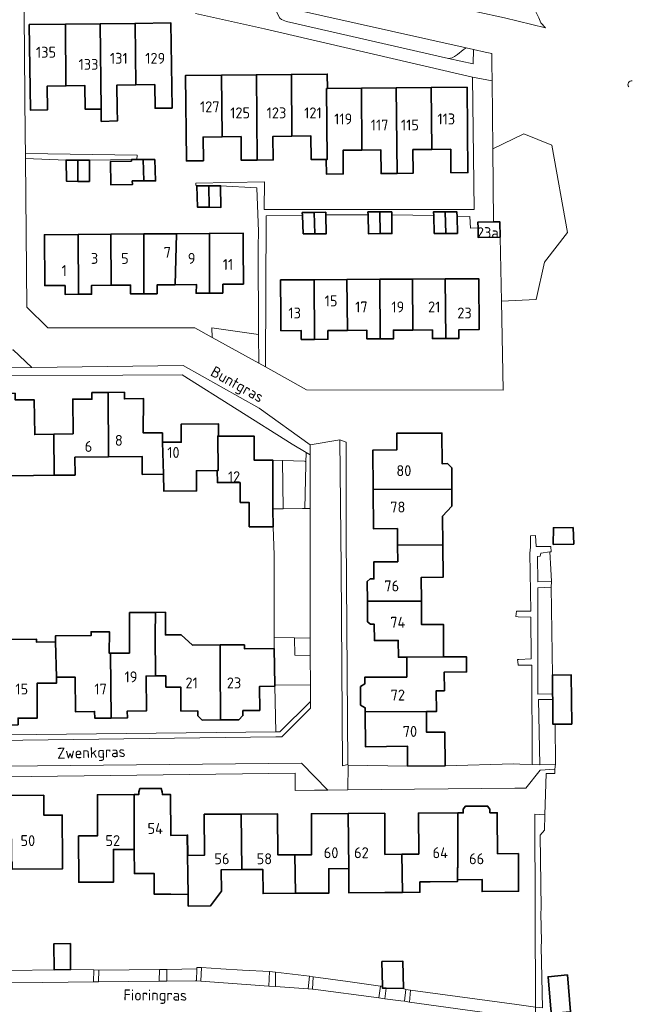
# Model space of a CAD drawing. Header units: metres. Extents: x 248349 to 248832, y 480496 to 481249.
# Tile 11 of 16: x 248731 to 248832, y 480804 to 480966. Entities that reach past the tile are written whole.
import ezdxf
from ezdxf.enums import TextEntityAlignment as Align

# ---------------------------------------------------------------- set-up
doc = ezdxf.new("R2010")
doc.units = ezdxf.units.M
for name, color, linetype, lineweight in [('B-XX-GR-GROENVOORZIENING-GV', 80, 'Continuous', 18), ('B-XX-IE-TERREINAFSCHEIDING_KUNSTMATIG_HEKWERK-G', 20, 'IE-TERREINAFSCHEIDING-KUNSTMATIG', 18), ('B-XX-OG-BEBOUWING-GV', 7, 'Continuous', 35), ('B-XX-OG-BEBOUWING-T18', 10, 'Continuous', 18), ('B-XX-OG-TERREIN_ERF-GV', 7, 'Continuous', 18), ('B-XX-OG-TOPOGRAFIE-T18', 10, 'Continuous', 18), ('B-XX-VH-VERHARDING_OPEN-GV', 252, 'Continuous', 18)]:
    doc.layers.add(name, color=color, linetype=linetype, lineweight=lineweight)
doc.styles.add('NLCS-ISO-M-T18', font='NLCS-ISO.ttf', dxfattribs={"height": 1.8})
doc.linetypes.add('IE-TERREINAFSCHEIDING-KUNSTMATIG', pattern='A,4,[82,NLCS.SHX,S=0.75,R=90,X=0,Y=0],4,-2', length=10)

msp = doc.modelspace()

# ---------------------------------------------------------------- linework, layer by layer
at = {"layer": 'B-XX-GR-GROENVOORZIENING-GV'}
for points in [[(248809.867, 480930.494), (248810.09, 480919.945), (248815.805, 480920.246), (248817.187, 480926.387), (248820.996, 480931.26), (248818.386, 480945.69), (248813.781, 480947.533), (248808.65, 480945.07), (248808.773, 480933.034), (248809.817, 480933.054)], [(248762.36, 480915.533), (248762.411, 480913.971), (248770.067, 480909.711), (248770.05, 480914.48)], [(248772.391, 480893.743), (248772.414, 480885.697), (248774.11, 480885.725), (248773.962, 480893.693)], [(248773.962, 480893.693), (248774.11, 480885.725), (248777.3, 480885.778), (248777.669, 480885.789), (248777.822, 480892.978), (248777.856, 480893.289), (248777.8, 480893.489), (248777.589, 480893.578)], [(248818.092, 480878.601), (248816.589, 480878.422), (248816.489, 480877.9), (248816.056, 480877.867), (248816.078, 480873.689), (248818.322, 480873.7), (248818.23, 480875.76)], [(248818.53, 480855.185), (248818.496, 480858.288), (248818.289, 480872.789), (248816.111, 480872.678), (248816.111, 480855.122)], [(248772.707, 480856.611), (248778.578, 480856.7), (248778.573, 480861.522), (248776.021, 480861.596), (248775.942, 480864.418), (248772.626, 480864.468), (248772.629, 480862.7)], [(248778.569, 480864.378), (248775.942, 480864.418), (248776.021, 480861.596), (248778.573, 480861.522)], [(248818.586, 480850.185), (248818.541, 480854.267), (248816.178, 480854.256), (248816.422, 480843.5), (248818.989, 480843.578), (248818.968, 480850.189)], [(248726.35, 480809.559), (248726.366, 480807.522), (248734.489, 480807.611), (248742.84, 480807.703), (248742.886, 480809.693), (248739.059, 480809.738), (248736.341, 480809.712), (248729.152, 480809.559), (248726.611, 480809.551)], [(248743.687, 480809.655), (248743.674, 480807.713), (248753.677, 480807.823), (248753.698, 480809.75)], [(248754.907, 480809.763), (248754.907, 480807.837), (248759.6, 480807.889), (248759.783, 480807.876), (248759.854, 480809.839)], [(248771.756, 480807), (248771.822, 480809.4), (248767.376, 480809.653), (248763.837, 480809.867), (248760.645, 480810.047), (248760.548, 480807.82)], [(248772.822, 480809.3), (248772.856, 480806.921), (248778.199, 480806.537), (248778.45, 480808.635)], [(248779.065, 480808.553), (248778.92, 480806.485), (248779.022, 480806.478), (248789.867, 480805.056), (248790.133, 480807.011), (248784.756, 480807.778)], [(248793.92, 480806.598), (248791.1, 480806.653), (248790.867, 480804.922), (248793.511, 480804.578), (248794.098, 480804.496), (248794.325, 480806.454)], [(248815.733, 480801.489), (248815.726, 480803.557), (248812.633, 480803.977), (248795.115, 480806.353), (248794.936, 480804.38), (248813.291, 480801.828)]]:
    msp.add_lwpolyline(points, close=True, dxfattribs=at)
at = {"layer": 'B-XX-IE-TERREINAFSCHEIDING_KUNSTMATIG_HEKWERK-G'}
for points in [[(248818.878, 480842.756), (248818.877, 480842.038), (248817.458, 480842.042), (248817.27, 480835.236)], [(248817.27, 480835.236), (248817.2, 480832.711)], [(248784.756, 480807.778), (248779.065, 480808.553)], [(248790.133, 480807.011), (248784.756, 480807.778)]]:
    msp.add_lwpolyline(points, dxfattribs=at)
at = {"layer": 'B-XX-OG-BEBOUWING-GV'}
for points in [[(248738.183, 480965.622), (248732.232, 480965.552), (248732.421, 480951.461), (248735.221, 480951.5), (248735.162, 480955.401), (248738.282, 480955.441)], [(248738.183, 480965.622), (248738.282, 480955.441), (248741.402, 480955.49), (248741.462, 480951.59), (248744.102, 480951.63), (248743.923, 480965.691)], [(248743.923, 480965.691), (248744.102, 480951.63), (248744.111, 480949.592), (248746.763, 480949.661), (248746.732, 480951.67), (248746.683, 480955.57), (248749.793, 480955.62), (248749.684, 480965.76)], [(248749.793, 480955.62), (248752.923, 480955.66), (248752.983, 480951.759), (248755.773, 480951.799), (248755.594, 480965.83), (248749.684, 480965.76)], [(248764.034, 480947.038), (248763.934, 480957.228), (248758.004, 480957.17), (248758.142, 480943.18), (248758.143, 480943.078), (248758.87, 480943.086), (248760.943, 480943.108), (248760.903, 480947.008)], [(248769.824, 480943.207), (248769.695, 480957.284), (248763.934, 480957.228), (248764.034, 480947.038), (248767.154, 480947.078), (248767.194, 480943.178)], [(248775.545, 480947.167), (248775.466, 480957.338), (248769.695, 480957.284), (248769.824, 480943.207), (248772.464, 480943.237), (248772.415, 480947.128)], [(248781.406, 480954.998), (248781.376, 480957.398), (248775.466, 480957.338), (248775.545, 480947.167), (248778.665, 480947.197), (248778.715, 480943.297), (248781.205, 480943.325), (248781.355, 480943.327), (248781.256, 480954.998)], [(248792.896, 480941.016), (248792.747, 480955.116), (248787.016, 480955.057), (248787.096, 480944.857), (248790.216, 480944.886), (248790.256, 480940.996)], [(248798.607, 480944.986), (248798.518, 480955.175), (248792.747, 480955.116), (248792.896, 480941.016), (248795.526, 480941.046), (248795.487, 480944.956)], [(248798.607, 480944.986), (248801.727, 480945.006), (248801.767, 480941.115), (248804.567, 480941.145), (248804.428, 480955.236), (248798.518, 480955.175)], [(248787.096, 480944.857), (248787.016, 480955.057), (248781.406, 480954.998), (248781.256, 480954.998), (248781.355, 480943.327), (248781.205, 480943.325), (248781.225, 480940.907), (248784.015, 480940.926), (248783.976, 480944.827)], [(248740.234, 480943.211), (248738.311, 480943.211), (248738.378, 480939.722), (248740.267, 480939.705)], [(248742.156, 480943.2), (248742.156, 480943.211), (248740.234, 480943.211), (248740.267, 480939.705), (248742.156, 480939.689)], [(248749.99, 480943.303), (248749.078, 480943.3), (248749.088, 480943.048), (248745.65, 480943.003), (248745.701, 480939.125), (248749.234, 480939.172), (248749.211, 480939.778), (248751.139, 480939.778), (248751, 480943.306)], [(248751, 480943.306), (248751.139, 480939.778), (248753.067, 480939.778), (248752.922, 480943.311)], [(248761.9, 480935.439), (248761.834, 480938.967), (248759.878, 480938.956), (248759.967, 480935.456)], [(248761.834, 480938.967), (248761.9, 480935.439), (248763.833, 480935.422), (248763.789, 480938.978)], [(248777.277, 480934.087), (248777.411, 480931.067), (248779.306, 480931.067), (248779.189, 480934.584), (248777.256, 480934.567)], [(248779.306, 480931.067), (248781.2, 480931.067), (248781.131, 480934.179), (248781.122, 480934.6), (248779.189, 480934.584)], [(248788.088, 480934.192), (248788.156, 480931.078), (248790.095, 480931.084), (248790.039, 480934.656), (248788.078, 480934.656)], [(248790.039, 480934.656), (248790.095, 480931.084), (248792.033, 480931.089), (248792.005, 480934.169), (248792, 480934.656)], [(248800.917, 480931.122), (248800.828, 480934.689), (248798.9, 480934.7), (248798.917, 480934.095), (248799, 480931.122)], [(248800.828, 480934.689), (248800.917, 480931.122), (248802.833, 480931.122), (248802.774, 480933.867), (248802.756, 480934.678)], [(248806.229, 480932.032), (248806.267, 480930.424), (248809.867, 480930.494), (248809.817, 480933.054), (248808.773, 480933.034), (248806.207, 480932.984)], [(248740.291, 480930.944), (248734.74, 480930.899), (248734.78, 480922.508), (248738.14, 480922.518), (248738.14, 480921.077), (248740.33, 480921.087)], [(248740.291, 480930.944), (248740.33, 480921.087), (248742.52, 480921.097), (248742.51, 480922.547), (248745.721, 480922.577), (248745.701, 480930.988)], [(248745.701, 480930.988), (248745.721, 480922.577), (248748.931, 480922.607), (248748.941, 480921.157), (248751.141, 480921.177), (248751.122, 480931.033)], [(248756.312, 480922.666), (248756.532, 480931.077), (248751.122, 480931.033), (248751.141, 480921.177), (248753.321, 480921.186), (248753.311, 480922.637)], [(248756.532, 480931.077), (248756.312, 480922.666), (248759.822, 480922.696), (248759.742, 480921.246), (248761.942, 480921.256), (248761.943, 480931.122)], [(248767.504, 480928.956), (248767.493, 480931.167), (248761.943, 480931.122), (248761.942, 480921.256), (248764.132, 480921.276), (248764.152, 480922.746), (248767.533, 480922.766)], [(248779.194, 480923.485), (248777.929, 480923.478), (248773.674, 480923.454), (248773.714, 480917.795), (248773.733, 480915.075), (248777.083, 480915.094), (248777.093, 480913.644), (248779.283, 480913.654)], [(248779.194, 480923.485), (248779.283, 480913.654), (248781.483, 480913.674), (248781.483, 480915.114), (248784.684, 480915.134), (248784.604, 480923.521)], [(248790.015, 480923.554), (248784.604, 480923.521), (248784.684, 480915.134), (248787.894, 480915.154), (248787.904, 480913.714), (248790.094, 480913.723)], [(248795.415, 480923.587), (248790.015, 480923.554), (248790.094, 480913.723), (248792.274, 480913.733), (248792.264, 480915.173), (248795.485, 480915.193)], [(248800.826, 480923.619), (248795.415, 480923.587), (248795.485, 480915.193), (248798.695, 480915.213), (248798.705, 480913.773), (248800.905, 480913.793)], [(248800.905, 480913.793), (248803.085, 480913.803), (248803.075, 480915.243), (248806.416, 480915.263), (248806.356, 480923.653), (248800.826, 480923.619)], [(248732.927, 480891.205), (248736.348, 480891.235), (248736.298, 480898.015), (248733.128, 480897.956), (248733.068, 480903.676), (248729.908, 480903.656), (248729.898, 480904.756), (248727.228, 480904.727), (248727.342, 480891.15)], [(248745.299, 480894.264), (248745.229, 480904.905), (248742.559, 480904.886), (248742.569, 480903.786), (248739.399, 480903.796), (248739.458, 480898.075), (248736.298, 480898.015), (248736.348, 480891.235), (248739.778, 480891.265), (248739.748, 480894.215)], [(248745.229, 480904.905), (248745.299, 480894.264), (248750.849, 480894.324), (248750.869, 480891.374), (248754.389, 480891.404), (248754.19, 480896.704), (248754.19, 480898.234), (248751.039, 480898.234), (248751.09, 480903.875), (248747.92, 480903.825), (248747.91, 480904.935)], [(248754.19, 480896.704), (248754.389, 480891.404), (248754.419, 480888.643), (248759.82, 480888.673), (248759.79, 480891.983), (248763.24, 480892.013), (248763.37, 480892.023), (248763.311, 480897.704), (248763.441, 480897.704), (248763.421, 480899.724), (248757.29, 480899.684), (248757.28, 480896.694)], [(248763.24, 480892.013), (248763.26, 480890.023), (248766.99, 480890.033), (248767.02, 480886.752), (248768.479, 480886.768), (248768.494, 480882.742), (248769.363, 480882.753), (248772.423, 480882.762), (248772.414, 480885.697), (248772.391, 480893.743), (248769.331, 480893.723), (248769.291, 480897.703), (248763.441, 480897.704), (248763.311, 480897.704), (248763.37, 480892.023)], [(248788.932, 480888.921), (248801.921, 480888.926), (248801.888, 480892.466), (248801.211, 480893.16), (248800.311, 480893.151), (248800.264, 480898.201), (248792.823, 480898.172), (248792.833, 480895.422), (248788.883, 480895.382)], [(248801.921, 480888.926), (248788.932, 480888.921), (248788.982, 480882.431), (248792.942, 480882.46), (248792.962, 480879.72), (248800.413, 480879.75), (248800.375, 480884.493), (248801.927, 480886.159)], [(248821.94, 480882.61), (248818.66, 480882.6), (248818.64, 480879.84), (248822, 480879.89)], [(248789.081, 480870.469), (248796.882, 480870.509), (248796.862, 480874.399), (248800.453, 480874.419), (248800.413, 480879.75), (248792.962, 480879.72), (248792.982, 480876.98), (248789.032, 480876.95), (248789.053, 480874.148), (248788.454, 480874.143), (248787.966, 480873.719), (248787.991, 480870.463)], [(248794.481, 480861.248), (248800.552, 480861.288), (248800.512, 480866.648), (248796.912, 480866.619), (248796.882, 480870.509), (248789.081, 480870.469), (248787.991, 480870.463), (248788.016, 480867.081), (248788.512, 480866.665), (248789.11, 480866.67), (248789.131, 480863.979), (248793.081, 480863.999), (248793.091, 480861.228)], [(248745.716, 480851.21), (248748.406, 480851.24), (248748.396, 480852.35), (248751.537, 480852.38), (248751.497, 480858.141), (248753.063, 480858.155), (248753.007, 480864.908), (248753.048, 480868.639), (248748.782, 480868.608), (248748.737, 480864.872), (248748.757, 480861.931), (248745.617, 480861.891)], [(248763.728, 480860.21), (248763.693, 480863.256), (248759.148, 480863.237), (248757.276, 480864.943), (248754.669, 480864.922), (248754.679, 480868.651), (248753.048, 480868.639), (248753.007, 480864.908), (248753.063, 480858.155), (248754.746, 480858.171), (248754.757, 480856.31), (248757.217, 480856.31), (248757.237, 480852.36), (248760.027, 480852.377), (248760.033, 480851.567), (248760.748, 480850.878), (248763.739, 480850.9)], [(248736.703, 480857.952), (248736.566, 480863.752), (248733.449, 480863.715), (248733.444, 480864.207), (248727.606, 480864.15), (248727.684, 480850.061), (248730.395, 480850.111), (248730.385, 480851.191), (248733.545, 480851.191), (248733.525, 480856.942), (248736.726, 480856.962)], [(248745.716, 480851.21), (248745.617, 480861.891), (248745.423, 480861.889), (248745.481, 480865.42), (248742.438, 480865.449), (248742.427, 480864.812), (248736.556, 480864.762), (248736.566, 480863.752), (248736.703, 480857.952), (248739.776, 480857.971), (248739.836, 480852.251), (248743.016, 480852.291), (248743.026, 480851.211)], [(248772.629, 480862.7), (248767.721, 480862.642), (248767.703, 480863.273), (248763.693, 480863.256), (248763.728, 480860.21), (248763.739, 480850.9), (248766.769, 480850.924), (248767.464, 480851.623), (248767.458, 480852.433), (248770.228, 480852.459), (248770.199, 480856.419), (248772.709, 480856.449), (248772.707, 480856.611)], [(248787.61, 480852.218), (248797.721, 480852.297), (248799.358, 480852.277), (248799.352, 480855.709), (248800.691, 480855.717), (248800.67, 480858.781), (248804.329, 480858.807), (248804.312, 480861.324), (248800.552, 480861.288), (248794.481, 480861.248), (248794.471, 480857.958), (248787.55, 480857.938), (248787.562, 480856.834), (248786.84, 480856.385), (248786.872, 480853.338), (248787.603, 480852.903)], [(248818.541, 480854.267), (248818.586, 480850.185), (248818.968, 480850.189), (248821.691, 480850.22), (248821.6, 480858.322), (248818.496, 480858.288), (248818.53, 480855.185)], [(248794.62, 480843.257), (248800.791, 480843.306), (248800.741, 480848.907), (248797.751, 480848.877), (248797.721, 480852.297), (248787.61, 480852.218), (248787.66, 480846.487), (248794.61, 480846.557)], [(248729.263, 480835.14), (248729.278, 480827.518), (248729.403, 480827.519), (248729.412, 480826.287), (248737.723, 480826.35), (248737.714, 480827.599), (248737.664, 480835.209), (248734.644, 480835.17), (248734.624, 480838.47), (248729.234, 480838.43)], [(248749.506, 480838.579), (248743.465, 480838.549), (248743.495, 480831.809), (248740.364, 480831.779), (248740.404, 480824.138), (248746.144, 480824.168), (248746.095, 480829.548), (248749.535, 480829.558)], [(248749.535, 480829.558), (248749.562, 480825.571), (248752.826, 480825.593), (248752.849, 480822.156), (248755.555, 480822.147), (248758.435, 480822.137), (248758.276, 480831.918), (248755.556, 480831.848), (248755.526, 480838.599), (248754.174, 480838.595), (248754.172, 480839.051), (248753.983, 480839.592), (248753.953, 480839.592), (248750.477, 480839.58), (248750.292, 480839.039), (248750.294, 480838.582), (248749.506, 480838.579)], [(248802.848, 480824.554), (248806.89, 480824.589), (248806.907, 480822.593), (248812.924, 480822.646), (248812.886, 480828.865), (248809.461, 480828.834), (248809.406, 480835.049), (248809.401, 480835.595), (248808.2, 480835.589), (248808.196, 480836.19), (248807.794, 480836.687), (248804.18, 480836.668), (248803.782, 480836.165), (248803.786, 480835.565), (248802.91, 480835.56), (248802.9, 480826.555), (248802.831, 480826.55)], [(248767.306, 480826.217), (248767.147, 480835.378), (248761.086, 480835.348), (248761.126, 480828.587), (248758.396, 480828.528), (248758.326, 480831.918), (248758.276, 480831.918), (248758.435, 480822.137), (248758.448, 480820.194), (248762.111, 480820.219), (248763.917, 480822.676), (248763.882, 480826.183)], [(248767.147, 480835.378), (248767.306, 480826.217), (248770.737, 480826.237), (248770.777, 480822.256), (248776.157, 480822.306), (248776.007, 480828.656), (248773.217, 480828.657), (248773.188, 480835.407)], [(248779.007, 480822.326), (248781.634, 480822.344), (248781.607, 480826.357), (248784.918, 480826.396), (248784.809, 480835.467), (248778.748, 480835.437), (248778.788, 480828.676), (248776.007, 480828.656), (248776.157, 480822.306)], [(248784.918, 480826.396), (248784.921, 480822.405), (248790.878, 480822.445), (248793.769, 480822.465), (248793.669, 480828.745), (248790.889, 480828.735), (248790.859, 480835.496), (248784.809, 480835.467)], [(248802.831, 480826.55), (248802.9, 480826.555), (248802.91, 480835.56), (248796.41, 480835.526), (248796.449, 480828.765), (248793.669, 480828.745), (248793.769, 480822.465), (248796.659, 480822.495), (248796.644, 480824.191), (248798.333, 480824.205), (248802.845, 480824.26), (248802.848, 480824.554)], [(248736.341, 480809.712), (248739.059, 480809.738), (248739.017, 480814.028), (248736.299, 480814.002)], [(248791.1, 480806.653), (248793.92, 480806.598), (248793.809, 480811.134), (248790.378, 480811.05), (248790.478, 480806.98), (248790.486, 480806.665)], [(248821.498, 480802.787), (248820.968, 480808.838), (248817.788, 480808.559), (248818.258, 480803.187), (248818.317, 480802.509), (248821.348, 480802.774)]]:
    msp.add_lwpolyline(points, close=True, dxfattribs=at)
at = {"layer": 'B-XX-OG-TERREIN_ERF-GV'}
for points in [[(248731.31, 480973.93), (248731.578, 480947.233), (248731.604, 480944.31), (248750.01, 480944.03), (248749.99, 480943.303), (248751, 480943.306), (248752.922, 480943.311), (248753.067, 480939.778), (248751.139, 480939.778), (248749.211, 480939.778), (248749.234, 480939.172), (248745.701, 480939.125), (248745.65, 480943.003), (248749.088, 480943.048), (248749.078, 480943.3), (248742.156, 480943.2), (248742.156, 480939.689), (248740.267, 480939.705), (248738.378, 480939.722), (248738.311, 480943.211), (248731.611, 480943.489), (248731.822, 480918.956), (248735.278, 480915.533), (248759.522, 480915.578), (248762.411, 480913.971), (248762.36, 480915.533), (248770.05, 480914.48), (248770, 480928.922), (248770.04, 480931.46), (248769.75, 480938.66), (248763.789, 480938.978), (248763.833, 480935.422), (248761.9, 480935.439), (248759.967, 480935.456), (248759.878, 480938.956), (248759.72, 480939.09), (248759.71, 480939.39), (248771.02, 480939.63), (248770.99, 480935.08), (248805.6, 480935.04), (248805.32, 480956.91), (248771, 480964.86), (248759.66, 480967.41)], [(248729.908, 480903.656), (248733.068, 480903.676), (248733.128, 480897.956), (248736.298, 480898.015), (248739.458, 480898.075), (248739.399, 480903.796), (248742.569, 480903.786), (248742.559, 480904.886), (248745.229, 480904.905), (248747.91, 480904.935), (248747.92, 480903.825), (248751.09, 480903.875), (248751.039, 480898.234), (248754.19, 480898.234), (248754.19, 480896.704), (248757.28, 480896.694), (248757.29, 480899.684), (248763.421, 480899.724), (248763.441, 480897.704), (248769.291, 480897.703), (248769.331, 480893.723), (248772.391, 480893.743), (248773.962, 480893.693), (248777.589, 480893.578), (248777.8, 480893.489), (248777.856, 480893.289), (248777.914, 480894.972), (248775.578, 480896.378), (248757.467, 480907.778), (248718.222, 480907.611)], [(248727.606, 480864.15), (248733.444, 480864.207), (248733.449, 480863.715), (248736.566, 480863.752), (248736.556, 480864.762), (248742.427, 480864.812), (248742.438, 480865.449), (248745.481, 480865.42), (248745.423, 480861.889), (248745.617, 480861.891), (248748.757, 480861.931), (248748.737, 480864.872), (248748.782, 480868.608), (248753.048, 480868.639), (248754.679, 480868.651), (248754.669, 480864.922), (248757.276, 480864.943), (248759.148, 480863.237), (248763.693, 480863.256), (248767.703, 480863.273), (248767.721, 480862.642), (248772.629, 480862.7), (248772.626, 480864.468), (248772.6, 480878.089), (248772.423, 480882.762), (248769.363, 480882.753), (248768.494, 480882.742), (248768.479, 480886.768), (248767.02, 480886.752), (248766.99, 480890.033), (248763.26, 480890.023), (248763.24, 480892.013), (248759.79, 480891.983), (248759.82, 480888.673), (248754.419, 480888.643), (248754.389, 480891.404), (248750.869, 480891.374), (248750.849, 480894.324), (248745.299, 480894.264), (248739.748, 480894.215), (248739.778, 480891.265), (248736.348, 480891.235), (248732.927, 480891.205), (248727.342, 480891.15)], [(248718.567, 480848.322), (248772.878, 480848.911), (248772.709, 480856.449), (248770.199, 480856.419), (248770.228, 480852.459), (248767.458, 480852.433), (248767.464, 480851.623), (248766.769, 480850.924), (248763.739, 480850.9), (248760.748, 480850.878), (248760.033, 480851.567), (248760.027, 480852.377), (248757.237, 480852.36), (248757.217, 480856.31), (248754.757, 480856.31), (248754.746, 480858.171), (248753.063, 480858.155), (248751.497, 480858.141), (248751.537, 480852.38), (248748.396, 480852.35), (248748.406, 480851.24), (248745.716, 480851.21), (248743.026, 480851.211), (248743.016, 480852.291), (248739.836, 480852.251), (248739.776, 480857.971), (248736.703, 480857.952), (248736.726, 480856.962), (248733.525, 480856.942), (248733.545, 480851.191), (248730.385, 480851.191)], [(248815.726, 480803.557), (248815.622, 480835.333), (248817.27, 480835.236), (248817.458, 480842.042), (248818.877, 480842.038), (248818.878, 480842.756), (248816.456, 480842.622), (248814.1, 480839.622), (248812.3, 480839.633), (248784.772, 480839.363), (248781.473, 480839.331), (248779.237, 480839.309), (248776.078, 480839.278), (248776.078, 480842.133), (248728.178, 480841.522)], [(248729.234, 480838.43), (248734.624, 480838.47), (248734.644, 480835.17), (248737.664, 480835.209), (248737.714, 480827.599), (248737.723, 480826.35), (248729.412, 480826.287)], [(248729.152, 480809.559), (248736.341, 480809.712), (248736.299, 480814.002), (248739.017, 480814.028), (248739.059, 480809.738), (248742.886, 480809.693), (248743.687, 480809.655), (248753.698, 480809.75), (248754.907, 480809.763), (248759.854, 480809.839), (248759.862, 480810.062), (248760.645, 480810.047), (248763.837, 480809.867), (248767.376, 480809.653), (248771.822, 480809.4), (248772.822, 480809.3), (248778.45, 480808.635), (248779.065, 480808.553), (248784.756, 480807.778), (248790.133, 480807.011), (248790.133, 480807.022), (248790.478, 480806.98), (248790.378, 480811.05), (248793.809, 480811.134), (248793.92, 480806.598), (248794.325, 480806.454), (248795.115, 480806.353), (248812.633, 480803.977)]]:
    msp.add_lwpolyline(points, dxfattribs=at)
for points in [[(248738.183, 480965.622), (248743.923, 480965.691), (248749.684, 480965.76), (248755.594, 480965.83), (248755.773, 480951.799), (248752.983, 480951.759), (248752.923, 480955.66), (248749.793, 480955.62), (248746.683, 480955.57), (248746.732, 480951.67), (248746.763, 480949.661), (248744.111, 480949.592), (248744.102, 480951.63), (248741.462, 480951.59), (248741.402, 480955.49), (248738.282, 480955.441), (248735.162, 480955.401), (248735.221, 480951.5), (248732.421, 480951.461), (248732.232, 480965.552)], [(248798.518, 480955.175), (248804.428, 480955.236), (248804.567, 480941.145), (248801.767, 480941.115), (248801.727, 480945.006), (248798.607, 480944.986), (248795.487, 480944.956), (248795.526, 480941.046), (248792.896, 480941.016), (248790.256, 480940.996), (248790.216, 480944.886), (248787.096, 480944.857), (248783.976, 480944.827), (248784.015, 480940.926), (248781.225, 480940.907), (248781.205, 480943.325), (248778.715, 480943.297), (248778.665, 480947.197), (248775.545, 480947.167), (248772.415, 480947.128), (248772.464, 480943.237), (248769.824, 480943.207), (248767.194, 480943.178), (248767.154, 480947.078), (248764.034, 480947.038), (248760.903, 480947.008), (248760.943, 480943.108), (248758.87, 480943.086), (248758.143, 480943.078), (248758.142, 480943.18), (248758.004, 480957.17), (248763.934, 480957.228), (248769.695, 480957.284), (248775.466, 480957.338), (248781.376, 480957.398), (248781.406, 480954.998), (248787.016, 480955.057), (248792.747, 480955.116)], [(248800.917, 480931.122), (248799, 480931.122), (248798.917, 480934.095), (248792.005, 480934.169), (248792.033, 480931.089), (248790.095, 480931.084), (248788.156, 480931.078), (248788.088, 480934.192), (248781.131, 480934.179), (248781.2, 480931.067), (248779.306, 480931.067), (248777.411, 480931.067), (248777.277, 480934.087), (248771.275, 480934.04), (248771.167, 480909.1), (248777.967, 480905.322), (248810.4, 480905.278), (248810.09, 480919.945), (248809.867, 480930.494), (248806.267, 480930.424), (248806.229, 480932.032), (248805, 480932), (248804.9, 480933.911), (248802.774, 480933.867), (248802.833, 480931.122)], [(248761.942, 480921.256), (248759.742, 480921.246), (248759.822, 480922.696), (248756.312, 480922.666), (248753.311, 480922.637), (248753.321, 480921.186), (248751.141, 480921.177), (248748.941, 480921.157), (248748.931, 480922.607), (248745.721, 480922.577), (248742.51, 480922.547), (248742.52, 480921.097), (248740.33, 480921.087), (248738.14, 480921.077), (248738.14, 480922.518), (248734.78, 480922.508), (248734.74, 480930.899), (248740.291, 480930.944), (248745.701, 480930.988), (248751.122, 480931.033), (248756.532, 480931.077), (248761.943, 480931.122), (248767.493, 480931.167), (248767.504, 480928.956), (248767.533, 480922.766), (248764.152, 480922.746), (248764.132, 480921.276)], [(248800.826, 480923.619), (248806.356, 480923.653), (248806.416, 480915.263), (248803.075, 480915.243), (248803.085, 480913.803), (248800.905, 480913.793), (248798.705, 480913.773), (248798.695, 480915.213), (248795.485, 480915.193), (248792.264, 480915.173), (248792.274, 480913.733), (248790.094, 480913.723), (248787.904, 480913.714), (248787.894, 480915.154), (248784.684, 480915.134), (248781.483, 480915.114), (248781.483, 480913.674), (248779.283, 480913.654), (248777.093, 480913.644), (248777.083, 480915.094), (248773.733, 480915.075), (248773.714, 480917.795), (248773.674, 480923.454), (248777.929, 480923.478), (248779.194, 480923.485), (248784.604, 480923.521), (248790.015, 480923.554), (248795.415, 480923.587)], [(248821.94, 480882.61), (248822, 480879.89), (248818.64, 480879.84), (248818.66, 480882.6)], [(248812.886, 480828.865), (248812.924, 480822.646), (248806.907, 480822.593), (248806.89, 480824.589), (248802.848, 480824.554), (248802.845, 480824.26), (248798.333, 480824.205), (248796.644, 480824.191), (248796.659, 480822.495), (248793.769, 480822.465), (248790.878, 480822.445), (248784.921, 480822.405), (248784.918, 480826.396), (248781.607, 480826.357), (248781.634, 480822.344), (248779.007, 480822.326), (248776.157, 480822.306), (248770.777, 480822.256), (248770.737, 480826.237), (248767.306, 480826.217), (248763.882, 480826.183), (248763.917, 480822.676), (248762.111, 480820.219), (248758.448, 480820.194), (248758.435, 480822.137), (248755.555, 480822.147), (248752.849, 480822.156), (248752.826, 480825.593), (248749.562, 480825.571), (248749.535, 480829.558), (248746.095, 480829.548), (248746.144, 480824.168), (248740.404, 480824.138), (248740.364, 480831.779), (248743.495, 480831.809), (248743.465, 480838.549), (248749.506, 480838.579), (248750.294, 480838.582), (248750.292, 480839.039), (248750.477, 480839.58), (248753.953, 480839.592), (248753.983, 480839.592), (248754.172, 480839.051), (248754.174, 480838.595), (248755.526, 480838.599), (248755.556, 480831.848), (248758.276, 480831.918), (248758.326, 480831.918), (248758.396, 480828.528), (248761.126, 480828.587), (248761.086, 480835.348), (248767.147, 480835.378), (248773.188, 480835.407), (248773.217, 480828.657), (248776.007, 480828.656), (248778.788, 480828.676), (248778.748, 480835.437), (248784.809, 480835.467), (248790.859, 480835.496), (248790.889, 480828.735), (248793.669, 480828.745), (248796.449, 480828.765), (248796.41, 480835.526), (248802.91, 480835.56), (248803.786, 480835.565), (248803.782, 480836.165), (248804.18, 480836.668), (248807.794, 480836.687), (248808.196, 480836.19), (248808.2, 480835.589), (248809.401, 480835.595), (248809.406, 480835.049), (248809.461, 480828.834)]]:
    msp.add_lwpolyline(points, close=True, dxfattribs=at)
at = {"layer": 'B-XX-VH-VERHARDING_OPEN-GV'}
for points in [[(248810.907, 480970.528), (248809.74, 480970.79), (248808.179, 480969.476), (248806.02, 480967.66), (248810.57, 480966.65), (248817.37, 480965.01), (248816.61, 480965.83), (248816.25, 480966.65), (248815.72, 480967.78), (248815.54, 480968.86), (248815.54, 480969.49)], [(248801.37, 480959.99), (248801.94, 480960.06), (248802.37, 480960.3), (248802.87, 480960.64), (248803.79, 480961.4), (248804.282, 480961.706), (248773.99, 480968.51), (248772.199, 480968.924), (248772.25, 480968.89), (248772.45, 480968.69), (248773.56, 480966.61), (248773.84, 480966.38), (248774.65, 480966.09)], [(248804.282, 480961.706), (248803.79, 480961.4), (248802.87, 480960.64), (248802.37, 480960.3), (248801.94, 480960.06), (248801.37, 480959.99), (248805.44, 480959.06), (248805.461, 480961.441)], [(248792.005, 480934.169), (248798.917, 480934.095), (248798.9, 480934.7), (248800.828, 480934.689), (248802.756, 480934.678), (248802.774, 480933.867), (248804.9, 480933.911), (248805, 480932), (248806.229, 480932.032), (248806.207, 480932.984), (248808.773, 480933.034), (248808.65, 480945.07), (248808.536, 480956.291), (248805.32, 480956.91), (248805.6, 480935.04), (248770.99, 480935.08), (248771.02, 480939.63), (248759.71, 480939.39), (248759.72, 480939.09), (248759.878, 480938.956), (248761.834, 480938.967), (248763.789, 480938.978), (248769.75, 480938.66), (248770.04, 480931.46), (248770, 480928.922), (248770.05, 480914.48), (248770.067, 480909.711), (248771.167, 480909.1), (248771.275, 480934.04), (248777.277, 480934.087), (248777.256, 480934.567), (248779.189, 480934.584), (248781.122, 480934.6), (248781.131, 480934.179), (248788.088, 480934.192), (248788.078, 480934.656), (248790.039, 480934.656), (248792, 480934.656)], [(248738.311, 480943.211), (248740.234, 480943.211), (248742.156, 480943.211), (248742.156, 480943.2), (248749.078, 480943.3), (248749.99, 480943.303), (248750.01, 480944.03), (248731.604, 480944.31), (248731.611, 480943.489)], [(248732.667, 480908.989), (248729.567, 480911.922), (248723.722, 480911.756), (248721.41, 480910.185), (248721.511, 480908.856)], [(248777.914, 480894.972), (248778.535, 480894.599), (248778.533, 480896.256), (248770.156, 480902.3), (248757.589, 480909.333), (248732.667, 480908.989), (248721.511, 480908.856), (248721.41, 480910.185), (248718.217, 480908.015), (248718.222, 480907.611), (248757.467, 480907.778), (248775.578, 480896.378)], [(248784.467, 480896.689), (248783.43, 480897.06), (248783.66, 480876.06), (248783.88, 480843.31), (248784.788, 480843.559), (248784.511, 480881.311)], [(248778.545, 480885.78), (248778.535, 480894.599), (248777.914, 480894.972), (248777.856, 480893.289), (248777.822, 480892.978), (248777.669, 480885.789)], [(248778.545, 480885.78), (248777.669, 480885.789), (248777.3, 480885.778), (248774.11, 480885.725), (248772.414, 480885.697), (248772.423, 480882.762), (248772.6, 480878.089), (248772.626, 480864.468), (248775.942, 480864.418), (248778.569, 480864.378)], [(248818.541, 480854.267), (248818.53, 480855.185), (248816.111, 480855.122), (248816.111, 480872.678), (248818.289, 480872.789), (248818.322, 480873.7), (248816.078, 480873.689), (248816.056, 480877.867), (248816.489, 480877.9), (248816.589, 480878.422), (248818.092, 480878.601), (248818.267, 480878.622), (248818.211, 480879.478), (248815.811, 480879.478), (248815.7, 480881.322), (248814.878, 480881.267), (248814.867, 480879.378), (248814.756, 480878.378), (248814.933, 480868.833), (248812.867, 480868.811), (248812.567, 480868.811), (248812.456, 480867.933), (248812.867, 480867.922), (248814.922, 480867.833), (248815, 480860.967), (248812.933, 480860.889), (248812.711, 480860.878), (248812.822, 480860.022), (248812.833, 480859.922), (248815.089, 480859.922), (248815.167, 480843.533), (248816.422, 480843.5), (248816.178, 480854.256)], [(248772.707, 480856.611), (248772.709, 480856.449), (248772.878, 480848.911), (248773.533, 480848.922), (248778.578, 480853.933), (248778.578, 480856.7)], [(248778.578, 480853.933), (248773.533, 480848.922), (248772.878, 480848.911), (248718.567, 480848.322), (248718.589, 480847.422), (248772.891, 480848.111), (248773.868, 480848.128), (248778.593, 480852.837)], [(248781.473, 480839.331), (248777.143, 480843.787), (248728.169, 480843.251), (248670.5, 480842.672), (248670.518, 480840.925), (248671.289, 480840.933), (248728.178, 480841.522), (248776.078, 480842.133), (248776.078, 480839.278), (248779.237, 480839.309)], [(248800.791, 480843.306), (248794.62, 480843.257), (248784.789, 480843.422), (248784.772, 480839.363), (248812.3, 480839.633), (248814.1, 480839.622), (248816.456, 480842.622), (248818.878, 480842.756), (248818.989, 480843.578), (248816.422, 480843.5), (248815.167, 480843.533), (248813.111, 480843.611), (248812.067, 480843.656)], [(248815.726, 480803.557), (248816.31, 480803.491), (248816.867, 480803.42), (248816.656, 480813.478), (248816.711, 480814.422), (248816.578, 480818.978), (248816.622, 480819.878), (248816.467, 480831.922), (248817.2, 480832.711), (248817.27, 480835.236), (248815.622, 480835.333)], [(248743.674, 480807.713), (248743.687, 480809.655), (248742.886, 480809.693), (248742.84, 480807.703)], [(248754.907, 480809.763), (248753.698, 480809.75), (248753.677, 480807.823), (248754.907, 480807.837)], [(248759.783, 480807.876), (248760.548, 480807.82), (248760.645, 480810.047), (248759.862, 480810.062), (248759.854, 480809.839)], [(248771.822, 480809.4), (248771.756, 480807), (248772.856, 480806.921), (248772.822, 480809.3)], [(248778.92, 480806.485), (248779.065, 480808.553), (248778.45, 480808.635), (248778.199, 480806.537)], [(248791.1, 480806.653), (248790.486, 480806.665), (248790.478, 480806.98), (248790.133, 480807.022), (248790.133, 480807.011), (248789.867, 480805.056), (248790.867, 480804.922)], [(248794.325, 480806.454), (248794.098, 480804.496), (248794.936, 480804.38), (248795.115, 480806.353)]]:
    msp.add_lwpolyline(points, close=True, dxfattribs=at)
for points in [[(248759.66, 480967.41), (248771, 480964.86), (248805.32, 480956.91), (248808.536, 480956.291), (248808.508, 480959.012), (248808.49, 480960.772), (248807.38, 480961.01), (248805.461, 480961.441), (248805.44, 480959.06), (248801.37, 480959.99), (248774.65, 480966.09), (248773.84, 480966.38)], [(248728.169, 480843.251), (248777.143, 480843.787), (248781.473, 480839.331), (248784.772, 480839.363), (248784.789, 480843.422), (248784.788, 480843.559), (248783.88, 480843.31), (248783.66, 480876.06), (248783.43, 480897.06), (248778.533, 480896.256), (248778.535, 480894.599), (248778.545, 480885.78), (248778.569, 480864.378), (248778.573, 480861.522), (248778.578, 480856.7), (248778.578, 480853.933), (248778.593, 480852.837), (248773.868, 480848.128), (248772.891, 480848.111), (248718.589, 480847.422)]]:
    msp.add_lwpolyline(points, dxfattribs=at)
for points in [[(248831.097, 480955.276, -0.6786593), (248831.667, 480956.303)], [(248831.667, 480956.303, 0.6786593), (248831.097, 480955.276)]]:
    msp.add_lwpolyline(points, format="xyb", dxfattribs=at)

# ---------------------------------------------------------------- texts
at = {"layer": 'B-XX-OG-BEBOUWING-T18', "style": 'NLCS-ISO-M-T18'}
for s, p in [('135', (248735, 480961)), ('133', (248742, 480959)), ('131', (248747, 480960)), ('129', (248753, 480960)), ('127', (248762, 480952)), ('125', (248767, 480951)), ('123', (248773, 480951)), ('121', (248779, 480951)), ('119', (248784, 480950)), ('113', (248801, 480950)), ('117', (248790, 480949)), ('115', (248795, 480949)), ('23a', (248807.833, 480931.248)), ('3', (248743, 480927)), ('5', (248748, 480927)), ('7', (248755, 480928)), ('9', (248759, 480927)), ('1', (248738, 480925)), ('11', (248765, 480926)), ('15', (248782, 480920)), ('17', (248787, 480919)), ('19', (248793, 480919)), ('21', (248799, 480919)), ('13', (248776, 480918)), ('23', (248804, 480918)), ('6', (248742, 480896)), ('8', (248747, 480897)), ('10', (248756, 480895)), ('12', (248766, 480891)), ('80', (248794, 480892)), ('78', (248793, 480886)), ('76', (248792, 480873)), ('74', (248793, 480867)), ('19', (248749, 480858)), ('21', (248759, 480857)), ('23', (248766, 480857)), ('15', (248731, 480856)), ('17', (248744, 480856)), ('72', (248793, 480855)), ('70', (248795, 480849)), ('54', (248753, 480833)), ('50', (248732, 480831)), ('52', (248746, 480831)), ('56', (248764, 480828)), ('58', (248771, 480828)), ('60', (248782, 480829)), ('62', (248787, 480829)), ('64', (248800, 480829)), ('66', (248806, 480828))]:
    msp.add_text(s, height=1.8, dxfattribs=at).set_placement(p, align=Align.MIDDLE_CENTER)
at = {"layer": 'B-XX-OG-TOPOGRAFIE-T18', "style": 'NLCS-ISO-M-T18'}
for s, rotation, p in [('Buntgras', 330.9, (248766.55, 480906.258)), ('Zwenkgras', 1.6, (248742.47, 480845.544)), ('Fioringras', 359.8, (248753.004, 480805.53))]:
    msp.add_text(s, height=1.8, rotation=rotation, dxfattribs=at).set_placement(p, align=Align.MIDDLE_CENTER)

doc.saveas('drawing.dxf')
